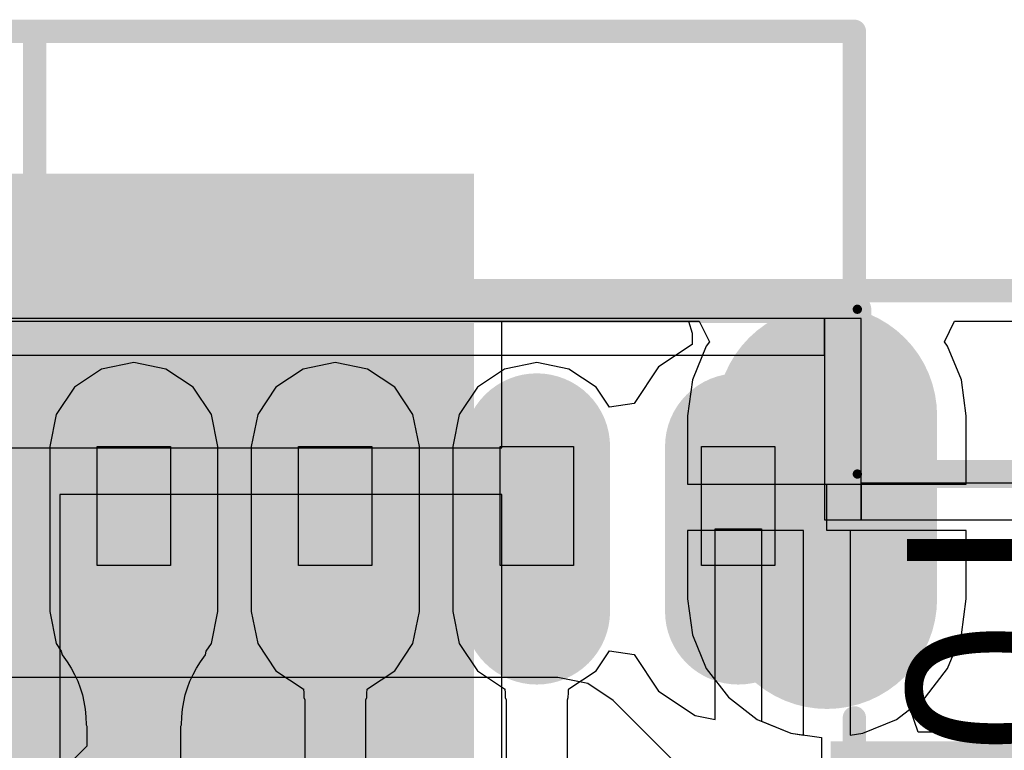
# Model space of a CAD drawing. Header units: millimetres. Extents: x 2.67 to 3.5, y 2 to 3.
# Tile 23 of 24: x 3.08 to 3.29, y 2.84 to 3. Entities that reach past the tile are written whole.
import ezdxf

# ---------------------------------------------------------------- set-up
doc = ezdxf.new("R2010")
doc.units = ezdxf.units.MM
doc.header["$MEASUREMENT"] = 0
for name, color, linetype in [('BottomLayer', 5, 'Continuous'), ('BottomOverlay', 54, 'Continuous'), ('BottomPaste', 16, 'Continuous'), ('BottomSolder', 6, 'Continuous'), ('ConnectLayer', 7, 'Continuous'), ('KeepOutLayer', 6, 'Continuous'), ('Mechanical15', 56, 'Continuous'), ('Mechanical6', 56, 'Continuous'), ('MidLayer1', 16, 'Continuous'), ('MidLayer2', 76, 'Continuous'), ('MultiLayer', 9, 'Continuous'), ('PadHoleLayer', 156, 'Continuous'), ('TopLayer', 1, 'Continuous'), ('TopOverlay', 2, 'Continuous'), ('TopPaste', 8, 'Continuous'), ('TopSolder', 216, 'Continuous')]:
    doc.layers.add(name, color=color, linetype=linetype)

# ---------------------------------------------------------------- blocks, each defined once
blk = doc.blocks.new('TF_SD_1_40')
at = {"layer": 'Mechanical15'}
for p, q in [((-0.23254, -0.05883), (-0.23254, -0.03324)), ((-0.23254, -0.03324), (-0.21679, -0.03324)), ((-0.21679, -0.03324), (-0.21679, -0.05883)), ((-0.18923, -0.05883), (-0.18923, -0.03324)), ((-0.18923, -0.03324), (-0.17348, -0.03324)), ((-0.17348, -0.03324), (-0.17348, -0.05883)), ((-0.14592, -0.05883), (-0.14592, -0.03324)), ((-0.14592, -0.03324), (-0.13017, -0.03324)), ((-0.13017, -0.03324), (-0.13017, -0.05883)), ((-0.10262, -0.05883), (-0.10262, -0.03324)), ((-0.10262, -0.03324), (-0.08687, -0.03324)), ((-0.08687, -0.03324), (-0.08687, -0.05883)), ((-0.23254, -0.05883), (-0.23254, -0.05883)), ((-0.21679, -0.05883), (-0.23254, -0.05883)), ((-0.18923, -0.05883), (-0.18923, -0.05883)), ((-0.17348, -0.05883), (-0.18923, -0.05883)), ((-0.14592, -0.05883), (-0.14592, -0.05883)), ((-0.13017, -0.05883), (-0.14592, -0.05883)), ((-0.10262, -0.05883), (-0.10262, -0.05883)), ((-0.08687, -0.05883), (-0.10262, -0.05883))]:
    blk.add_line(p, q, dxfattribs=at)
at = {"layer": 'Mechanical15', "const_width": 0.002}
for points in [[(-0.25025, -0.05292), (-0.2977, -0.05292)], [(-0.25025, -0.05292), (-0.25025, -0.08836)], [(0.10427, -0.08836), (-0.25025, -0.08836)]]:
    blk.add_lwpolyline(points, dxfattribs=at)
at = {"layer": 'Mechanical15', "const_width": 0.001}
for points in [[(-0.25075, -0.05292, 1), (-0.24975, -0.05292, 1)], [(-0.25075, -0.05292, 1), (-0.24975, -0.05292, 1)], [(-0.25075, -0.08836, 1), (-0.24975, -0.08836, 1)], [(-0.25075, -0.08836, 1), (-0.24975, -0.08836, 1)]]:
    blk.add_lwpolyline(points, format="xyb", close=True, dxfattribs=at)
at = {"layer": 'Mechanical6'}
for p, q in [((-0.25104, -0.04308), (-0.28648, -0.04308)), ((-0.25104, -0.04308), (-0.25104, -0.04308)), ((-0.25104, -0.04308), (-0.25104, -0.08639)), ((-0.24317, -0.04308), (-0.25104, -0.04308)), ((-0.25104, -0.05096), (-0.25104, -0.04308)), ((-0.24317, -0.08639), (-0.24317, -0.04308)), ((-0.28648, -0.05096), (-0.25104, -0.05096)), ((0.09541, -0.07851), (-0.24317, -0.07851)), ((-0.24317, -0.07851), (-0.24317, -0.08639)), ((-0.25104, -0.08639), (-0.24317, -0.08639)), ((-0.24317, -0.08639), (-0.24317, -0.08639)), ((-0.24317, -0.08639), (0.09541, -0.08639))]:
    blk.add_line(p, q, dxfattribs=at)
at = {"layer": 'TopLayer', "const_width": 0.02756}
for points in [[(-0.22467, -0.0234), (-0.22467, -0.05883)], [(-0.18136, -0.0234), (-0.18136, -0.05883)], [(-0.13806, -0.0234), (-0.13806, -0.05883)], [(-0.09475, -0.0234), (-0.09475, -0.05883)]]:
    blk.add_lwpolyline(points, dxfattribs=at)
at = {"layer": 'TopLayer', "const_width": 0.01378}
for points in [[(-0.23155, -0.0234, 1), (-0.21778, -0.0234, 1)], [(-0.18824, -0.0234, 1), (-0.17447, -0.0234, 1)], [(-0.14494, -0.0234, 1), (-0.13117, -0.0234, 1)], [(-0.10163, -0.0234, 1), (-0.08786, -0.0234, 1)], [(-0.23155, -0.05883, 1), (-0.21778, -0.05883, 1)], [(-0.18824, -0.05883, 1), (-0.17447, -0.05883, 1)], [(-0.14494, -0.05883, 1), (-0.13117, -0.05883, 1)], [(-0.10163, -0.05883, 1), (-0.08786, -0.05883, 1)]]:
    blk.add_lwpolyline(points, format="xyb", close=True, dxfattribs=at)
at = {"layer": 'TopOverlay', "const_width": 0.00598}
for points in [[(-0.25025, -0.05292), (-0.2977, -0.05292)], [(-0.25025, -0.05292), (-0.25025, -0.08836)], [(0.09797, -0.08836), (-0.25025, -0.08836)]]:
    blk.add_lwpolyline(points, dxfattribs=at)
at = {"layer": 'TopOverlay', "const_width": 0.00299}
for points in [[(-0.25175, -0.05292, 1), (-0.24876, -0.05292, 1)], [(-0.25175, -0.05292, 1), (-0.24876, -0.05292, 1)], [(-0.25175, -0.08836, 1), (-0.24876, -0.08836, 1)], [(-0.25175, -0.08836, 1), (-0.24876, -0.08836, 1)]]:
    blk.add_lwpolyline(points, format="xyb", close=True, dxfattribs=at)
at = {"layer": 'TopPaste', "const_width": 0.02756}
for points in [[(-0.22467, -0.0234), (-0.22467, -0.05883)], [(-0.18136, -0.0234), (-0.18136, -0.05883)], [(-0.13806, -0.0234), (-0.13806, -0.05883)], [(-0.09475, -0.0234), (-0.09475, -0.05883)]]:
    blk.add_lwpolyline(points, dxfattribs=at)
at = {"layer": 'TopPaste', "const_width": 0.01378}
for points in [[(-0.23155, -0.0234, 1), (-0.21778, -0.0234, 1)], [(-0.18824, -0.0234, 1), (-0.17447, -0.0234, 1)], [(-0.14494, -0.0234, 1), (-0.13117, -0.0234, 1)], [(-0.10163, -0.0234, 1), (-0.08786, -0.0234, 1)], [(-0.23155, -0.05883, 1), (-0.21778, -0.05883, 1)], [(-0.18824, -0.05883, 1), (-0.17447, -0.05883, 1)], [(-0.14494, -0.05883, 1), (-0.13117, -0.05883, 1)], [(-0.10163, -0.05883, 1), (-0.08786, -0.05883, 1)]]:
    blk.add_lwpolyline(points, format="xyb", close=True, dxfattribs=at)
at = {"layer": 'TopSolder', "const_width": 0.0315}
for points in [[(-0.22467, -0.0234), (-0.22467, -0.05883)], [(-0.18136, -0.0234), (-0.18136, -0.05883)], [(-0.13806, -0.0234), (-0.13806, -0.05883)], [(-0.09475, -0.0234), (-0.09475, -0.05883)]]:
    blk.add_lwpolyline(points, dxfattribs=at)
at = {"layer": 'TopSolder', "const_width": 0.01575}
for points in [[(-0.23254, -0.0234, 1), (-0.21679, -0.0234, 1)], [(-0.18923, -0.0234, 1), (-0.17348, -0.0234, 1)], [(-0.14593, -0.0234, 1), (-0.13018, -0.0234, 1)], [(-0.10262, -0.0234, 1), (-0.08687, -0.0234, 1)], [(-0.23254, -0.05883, 1), (-0.21679, -0.05883, 1)], [(-0.18923, -0.05883, 1), (-0.17348, -0.05883, 1)], [(-0.14593, -0.05883, 1), (-0.13018, -0.05883, 1)], [(-0.10262, -0.05883, 1), (-0.08687, -0.05883, 1)]]:
    blk.add_lwpolyline(points, format="xyb", close=True, dxfattribs=at)
at = {"layer": 'TopSolder'}
blk.add_solid([(-0.31344, 0.00456), (-0.24455, 0.00456), (-0.31344, 0.05968), (-0.24455, 0.05968)], dxfattribs=at)
blk = doc.blocks.new('USB_TYPE_C_16PIN_A_B_41')
at = {"layer": 'BottomLayer', "const_width": 0.03937}
blk.add_lwpolyline([(-0.0501, 0.16891), (-0.08947, 0.16891)], dxfattribs=at)
at = {"layer": 'BottomLayer', "const_width": 0.01969}
for points in [[(-0.09931, 0.16891, 1), (-0.07963, 0.16891, 1)], [(-0.05994, 0.16891, 1), (-0.04026, 0.16891, 1)]]:
    blk.add_lwpolyline(points, format="xyb", close=True, dxfattribs=at)
at = {"layer": 'BottomLayer'}
blk.add_solid([(-0.01756, 0.08907), (-0.13756, 0.08907), (-0.01756, -0.09093), (-0.13756, -0.09093)], dxfattribs=at)
at = {"layer": 'BottomOverlay', "const_width": 0.005}
for points in [[(-0.17215, -0.17657), (-0.17215, 0.17481)], [(-0.11632, 0.17481), (-0.17215, 0.17481)], [(0.04439, 0.17481), (-0.02451, 0.17481)], [(0.04962, -0.00137), (-0.17215, -0.00137)]]:
    blk.add_lwpolyline(points, dxfattribs=at)
at = {"layer": 'BottomOverlay', "const_width": 0.0025}
for points in [[(-0.1734, 0.17481, 1), (-0.1709, 0.17481, 1)], [(-0.1734, 0.17481, 1), (-0.1709, 0.17481, 1)], [(-0.11757, 0.17481, 1), (-0.11507, 0.17481, 1)], [(-0.02576, 0.17481, 1), (-0.02326, 0.17481, 1)], [(-0.1734, -0.00137, 1), (-0.1709, -0.00137, 1)]]:
    blk.add_lwpolyline(points, format="xyb", close=True, dxfattribs=at)
at = {"layer": 'BottomPaste'}
blk.add_solid([(-0.01756, 0.08907), (-0.13756, 0.08907), (-0.01756, -0.09093), (-0.13756, -0.09093)], dxfattribs=at)
at = {"layer": 'BottomSolder', "const_width": 0.04737}
blk.add_lwpolyline([(-0.0501, 0.16891), (-0.08947, 0.16891)], dxfattribs=at)
at = {"layer": 'BottomSolder', "const_width": 0.02369}
for points in [[(-0.10131, 0.16891, 1), (-0.07763, 0.16891, 1)], [(-0.06194, 0.16891, 1), (-0.03826, 0.16891, 1)]]:
    blk.add_lwpolyline(points, format="xyb", close=True, dxfattribs=at)
at = {"layer": 'BottomSolder'}
blk.add_solid([(-0.01356, 0.09307), (-0.14156, 0.09307), (-0.01356, -0.09493), (-0.14156, -0.09493)], dxfattribs=at)
at = {"layer": 'MidLayer1', "const_width": 0.03937}
blk.add_lwpolyline([(-0.0501, 0.16891), (-0.08947, 0.16891)], dxfattribs=at)
at = {"layer": 'MidLayer1', "const_width": 0.01969}
for points in [[(-0.09931, 0.16891, 1), (-0.07963, 0.16891, 1)], [(-0.05994, 0.16891, 1), (-0.04026, 0.16891, 1)]]:
    blk.add_lwpolyline(points, format="xyb", close=True, dxfattribs=at)
at = {"layer": 'MidLayer2', "const_width": 0.03937}
blk.add_lwpolyline([(-0.0501, 0.16891), (-0.08947, 0.16891)], dxfattribs=at)
at = {"layer": 'MidLayer2', "const_width": 0.01969}
for points in [[(-0.09931, 0.16891, 1), (-0.07963, 0.16891, 1)], [(-0.05994, 0.16891, 1), (-0.04026, 0.16891, 1)]]:
    blk.add_lwpolyline(points, format="xyb", close=True, dxfattribs=at)
at = {"layer": 'MultiLayer', "const_width": 0.03937}
blk.add_lwpolyline([(-0.0501, 0.16891), (-0.08947, 0.16891)], dxfattribs=at)
at = {"layer": 'MultiLayer', "const_width": 0.01969}
for points in [[(-0.09931, 0.16891, 1), (-0.07963, 0.16891, 1)], [(-0.05994, 0.16891, 1), (-0.04026, 0.16891, 1)]]:
    blk.add_lwpolyline(points, format="xyb", close=True, dxfattribs=at)
at = {"layer": 'PadHoleLayer', "const_width": 0.00492}
blk.add_lwpolyline([(-0.0624, 0.1822), (-0.0624, 0.15562, -1), (-0.07717, 0.15562), (-0.07717, 0.1822, -1)], format="xyb", close=True, dxfattribs=at)
at = {"layer": 'TopLayer', "const_width": 0.03937}
blk.add_lwpolyline([(-0.0501, 0.16891), (-0.08947, 0.16891)], dxfattribs=at)
at = {"layer": 'TopLayer', "const_width": 0.01969}
for points in [[(-0.09931, 0.16891, 1), (-0.07963, 0.16891, 1)], [(-0.05994, 0.16891, 1), (-0.04026, 0.16891, 1)]]:
    blk.add_lwpolyline(points, format="xyb", close=True, dxfattribs=at)
at = {"layer": 'TopSolder', "const_width": 0.04737}
blk.add_lwpolyline([(-0.0501, 0.16891), (-0.08947, 0.16891)], dxfattribs=at)
at = {"layer": 'TopSolder', "const_width": 0.02369}
for points in [[(-0.10131, 0.16891, 1), (-0.07763, 0.16891, 1)], [(-0.06194, 0.16891, 1), (-0.03826, 0.16891, 1)]]:
    blk.add_lwpolyline(points, format="xyb", close=True, dxfattribs=at)

msp = doc.modelspace()

# ---------------------------------------------------------------- linework, layer by layer
at = {"layer": 'ConnectLayer'}
for p, q in [((2.94235, 2.93385), (3.22799, 2.93385)), ((2.94235, 2.93385), (3.22799, 2.93385)), ((3.0306, 2.93385), (3.22567, 2.93385)), ((3.18561, 2.90659), (3.18561, 2.93385)), ((3.18561, 2.93385), (3.22799, 2.93385)), ((3.22567, 2.93385), (3.22649, 2.93127)), ((3.22799, 2.93385), (3.2302, 2.92936)), ((3.22799, 2.93385), (3.2302, 2.92936)), ((3.22799, 2.93385), (3.2302, 2.92936)), ((3.28069, 2.92936), (3.2829, 2.93385)), ((3.28069, 2.92936), (3.2829, 2.93385)), ((3.28069, 2.92936), (3.2829, 2.93385)), ((3.28069, 2.92936), (3.2829, 2.93385)), ((3.2829, 2.93385), (3.3411, 2.93385)), ((3.2829, 2.93385), (3.3411, 2.93385)), ((3.2829, 2.93385), (3.3411, 2.93385)), ((3.2829, 2.93385), (3.3411, 2.93385)), ((3.22649, 2.93127), (3.2265, 2.92885)), ((3.2302, 2.92936), (3.22952, 2.92847)), ((3.2302, 2.92936), (3.22952, 2.92847)), ((3.2302, 2.92936), (3.22952, 2.92847)), ((3.28138, 2.92847), (3.28069, 2.92936)), ((3.28138, 2.92847), (3.28069, 2.92936)), ((3.28138, 2.92847), (3.28069, 2.92936)), ((3.28138, 2.92847), (3.28069, 2.92936)), ((3.2265, 2.92885), (3.21926, 2.92401)), ((3.22952, 2.92847), (3.22653, 2.92125)), ((3.22952, 2.92847), (3.22653, 2.92125)), ((3.22952, 2.92847), (3.22653, 2.92125)), ((3.28437, 2.92125), (3.28138, 2.92847)), ((3.28437, 2.92125), (3.28138, 2.92847)), ((3.28437, 2.92125), (3.28138, 2.92847)), ((3.28437, 2.92125), (3.28138, 2.92847)), ((3.10648, 2.92493), (3.09957, 2.92355)), ((3.1134, 2.92355), (3.10648, 2.92493)), ((3.14979, 2.92493), (3.14288, 2.92355)), ((3.15671, 2.92355), (3.14979, 2.92493)), ((3.19309, 2.92493), (3.18618, 2.92355)), ((3.20001, 2.92355), (3.19309, 2.92493)), ((3.09957, 2.92355), (3.09371, 2.91964)), ((3.11926, 2.91964), (3.1134, 2.92355)), ((3.14288, 2.92355), (3.13702, 2.91964)), ((3.16257, 2.91964), (3.15671, 2.92355)), ((3.18618, 2.92355), (3.18032, 2.91964)), ((3.20587, 2.91964), (3.20001, 2.92355)), ((3.21926, 2.92401), (3.214, 2.91614)), ((3.22653, 2.92125), (3.22551, 2.9135)), ((3.22653, 2.92125), (3.22551, 2.9135)), ((3.22653, 2.92125), (3.22551, 2.9135)), ((3.28539, 2.9135), (3.28437, 2.92125)), ((3.28539, 2.9135), (3.28437, 2.92125)), ((3.28539, 2.9135), (3.28437, 2.92125)), ((3.28539, 2.9135), (3.28437, 2.92125)), ((3.09371, 2.91964), (3.0898, 2.91378)), ((3.12317, 2.91378), (3.11926, 2.91964)), ((3.13702, 2.91964), (3.13311, 2.91378)), ((3.16648, 2.91378), (3.16257, 2.91964)), ((3.18032, 2.91964), (3.17641, 2.91378)), ((3.20875, 2.91533), (3.20587, 2.91964)), ((3.214, 2.91614), (3.20875, 2.91533)), ((3.0898, 2.91378), (3.08842, 2.90687)), ((3.12455, 2.90687), (3.12317, 2.91378)), ((3.13311, 2.91378), (3.13173, 2.90687)), ((3.16786, 2.90687), (3.16648, 2.91378)), ((3.17641, 2.91378), (3.17503, 2.90687)), ((3.22551, 2.9135), (3.22551, 2.89881)), ((3.22551, 2.9135), (3.22551, 2.89881)), ((3.22551, 2.9135), (3.22551, 2.89881)), ((3.28539, 2.89881), (3.28539, 2.9135)), ((3.28539, 2.89881), (3.28539, 2.9135)), ((3.28539, 2.89881), (3.28539, 2.9135)), ((3.28539, 2.89881), (3.28539, 2.9135)), ((2.98561, 2.90659), (3.08561, 2.90659)), ((3.08561, 2.90659), (3.18561, 2.90659)), ((3.08842, 2.90687), (3.08842, 2.87143)), ((3.12455, 2.87143), (3.12455, 2.90687)), ((3.13173, 2.90687), (3.13173, 2.87143)), ((3.16786, 2.87143), (3.16786, 2.90687)), ((3.17503, 2.90687), (3.17503, 2.87143)), ((3.22551, 2.89881), (3.25545, 2.89881)), ((3.22551, 2.89881), (3.25545, 2.89881)), ((3.22551, 2.89881), (3.25545, 2.89881)), ((3.25545, 2.89881), (3.28539, 2.89881)), ((3.25545, 2.89881), (3.28539, 2.89881)), ((3.25545, 2.88881), (3.25545, 2.89881)), ((3.25545, 2.89881), (3.28539, 2.89881)), ((3.25545, 2.89881), (3.28539, 2.89881)), ((3.18561, 2.89659), (3.09061, 2.89659)), ((3.09061, 2.89659), (3.09061, 2.83159)), ((3.18561, 2.83159), (3.18561, 2.89659)), ((3.25045, 2.88881), (3.22551, 2.88881)), ((3.22551, 2.88881), (3.22551, 2.87413)), ((3.25045, 2.88881), (3.22551, 2.88881)), ((3.22551, 2.88881), (3.22551, 2.87413)), ((3.25045, 2.88881), (3.22551, 2.88881)), ((3.22551, 2.88881), (3.22551, 2.87413)), ((3.2314, 2.84818), (3.2314, 2.88915)), ((3.2314, 2.88915), (3.2414, 2.88915)), ((3.2414, 2.88915), (3.2414, 2.84781)), ((3.25045, 2.84484), (3.25045, 2.88881)), ((3.25045, 2.84484), (3.25045, 2.88881)), ((3.25045, 2.84484), (3.25045, 2.88881)), ((3.28539, 2.88881), (3.25545, 2.88881)), ((3.28539, 2.88881), (3.26045, 2.88881)), ((3.26045, 2.88881), (3.26045, 2.84484)), ((3.28539, 2.88881), (3.26045, 2.88881)), ((3.26045, 2.88881), (3.26045, 2.84484)), ((3.28539, 2.88881), (3.26045, 2.88881)), ((3.26045, 2.88881), (3.26045, 2.84484)), ((3.28539, 2.87413), (3.28539, 2.88881)), ((3.28539, 2.87413), (3.28539, 2.88881)), ((3.28539, 2.87413), (3.28539, 2.88881)), ((3.28539, 2.87413), (3.28539, 2.88881)), ((3.22551, 2.87413), (3.22653, 2.86638)), ((3.22551, 2.87413), (3.22653, 2.86638)), ((3.22551, 2.87413), (3.22653, 2.86638)), ((3.28437, 2.86638), (3.28539, 2.87413)), ((3.28437, 2.86638), (3.28539, 2.87413)), ((3.28437, 2.86638), (3.28539, 2.87413)), ((3.28437, 2.86638), (3.28539, 2.87413)), ((3.08842, 2.87143), (3.0898, 2.86452)), ((3.12317, 2.86452), (3.12455, 2.87143)), ((3.13173, 2.87143), (3.13311, 2.86452)), ((3.16648, 2.86452), (3.16786, 2.87143)), ((3.17503, 2.87143), (3.17641, 2.86452)), ((3.22653, 2.86638), (3.22952, 2.85916)), ((3.22653, 2.86638), (3.22952, 2.85916)), ((3.22653, 2.86638), (3.22952, 2.85916)), ((3.28138, 2.85916), (3.28437, 2.86638)), ((3.28138, 2.85916), (3.28437, 2.86638)), ((3.28138, 2.85916), (3.28437, 2.86638)), ((3.28138, 2.85916), (3.28437, 2.86638)), ((3.0898, 2.86452), (3.0909, 2.86286)), ((3.12206, 2.86286), (3.12317, 2.86452)), ((3.13311, 2.86452), (3.13702, 2.85866)), ((3.16257, 2.85866), (3.16648, 2.86452)), ((3.17641, 2.86452), (3.18032, 2.85866)), ((3.0909, 2.86286), (3.09109, 2.86205)), ((3.09109, 2.86205), (3.09214, 2.8606)), ((3.12083, 2.8606), (3.12187, 2.86205)), ((3.12187, 2.86205), (3.12206, 2.86286)), ((3.20587, 2.85866), (3.20875, 2.86297)), ((3.20875, 2.86297), (3.214, 2.86215)), ((3.214, 2.86215), (3.21926, 2.85429)), ((3.09214, 2.8606), (3.09301, 2.85922)), ((3.09301, 2.85922), (3.09376, 2.85783)), ((3.11921, 2.85783), (3.11996, 2.85922)), ((3.11996, 2.85922), (3.12083, 2.8606)), ((3.22952, 2.85916), (3.23427, 2.85296)), ((3.22952, 2.85916), (3.23427, 2.85296)), ((3.22952, 2.85916), (3.23427, 2.85296)), ((3.27662, 2.85296), (3.28138, 2.85916)), ((3.27662, 2.85296), (3.28138, 2.85916)), ((3.27662, 2.85296), (3.28138, 2.85916)), ((3.27662, 2.85296), (3.28138, 2.85916)), ((3.12919, 2.8572), (2.97296, 2.8572)), ((3.09376, 2.85783), (3.09442, 2.8564)), ((3.11855, 2.8564), (3.11921, 2.85783)), ((3.1292, 2.8572), (3.12919, 2.8572)), ((3.12921, 2.8572), (3.1292, 2.8572)), ((3.19763, 2.8572), (3.12921, 2.8572)), ((3.13702, 2.85866), (3.14288, 2.85474)), ((3.15671, 2.85474), (3.16257, 2.85866)), ((3.18032, 2.85866), (3.18618, 2.85474)), ((3.20405, 2.85592), (3.19763, 2.8572)), ((3.20001, 2.85474), (3.20587, 2.85866)), ((3.09442, 2.8564), (3.09497, 2.85495)), ((3.09497, 2.85495), (3.09542, 2.85347)), ((3.11755, 2.85347), (3.118, 2.85495)), ((3.118, 2.85495), (3.11855, 2.8564)), ((3.20948, 2.85229), (3.20405, 2.85592)), ((3.09542, 2.85347), (3.09577, 2.85195)), ((3.1172, 2.85195), (3.11755, 2.85347)), ((3.14288, 2.85474), (3.14292, 2.85474)), ((3.14292, 2.85474), (3.14301, 2.85383)), ((3.14301, 2.85383), (3.14303, 2.85289)), ((3.14303, 2.85289), (3.14323, 2.85244)), ((3.15636, 2.85244), (3.15655, 2.85289)), ((3.15655, 2.85289), (3.15658, 2.85389)), ((3.15658, 2.85389), (3.15663, 2.85463)), ((3.15663, 2.85463), (3.15665, 2.85473)), ((3.15665, 2.85473), (3.15671, 2.85474)), ((3.18618, 2.85474), (3.18622, 2.85474)), ((3.18622, 2.85474), (3.18631, 2.85383)), ((3.18631, 2.85383), (3.18633, 2.85289)), ((3.18633, 2.85289), (3.18653, 2.85244)), ((3.19966, 2.85244), (3.19985, 2.85289)), ((3.19985, 2.85289), (3.19988, 2.85389)), ((3.19988, 2.85389), (3.19993, 2.85463)), ((3.19993, 2.85463), (3.19995, 2.85473)), ((3.19995, 2.85473), (3.20001, 2.85474)), ((3.21926, 2.85429), (3.22713, 2.84903)), ((3.23427, 2.85296), (3.24048, 2.8482)), ((3.23427, 2.85296), (3.24048, 2.8482)), ((3.23427, 2.85296), (3.24048, 2.8482)), ((3.27042, 2.8482), (3.27662, 2.85296)), ((3.27042, 2.8482), (3.27662, 2.85296)), ((3.27042, 2.8482), (3.27662, 2.85296)), ((3.27335, 2.85045), (3.27662, 2.85296)), ((3.09577, 2.85195), (3.09602, 2.85039)), ((3.11695, 2.85039), (3.1172, 2.85195)), ((3.14323, 2.85244), (3.14323, 2.83338)), ((3.15636, 2.83066), (3.15636, 2.85244)), ((3.18653, 2.85244), (3.18653, 2.81838)), ((3.19966, 2.81566), (3.19966, 2.85244)), ((3.23307, 2.8287), (3.20948, 2.85229)), ((3.09602, 2.85039), (3.09617, 2.84878)), ((3.09617, 2.84878), (3.09623, 2.847)), ((3.11674, 2.847), (3.1168, 2.84878)), ((3.1168, 2.84878), (3.11695, 2.85039)), ((3.22713, 2.84903), (3.2314, 2.84818)), ((3.27504, 2.84545), (3.27335, 2.85045)), ((3.09623, 2.847), (3.09635, 2.84672)), ((3.09635, 2.84672), (3.09635, 2.84244)), ((3.11662, 2.84672), (3.11674, 2.847)), ((3.11662, 2.83824), (3.11662, 2.84672)), ((3.24048, 2.8482), (3.2477, 2.84521)), ((3.24048, 2.8482), (3.2477, 2.84521)), ((3.24048, 2.8482), (3.2477, 2.84521)), ((3.2414, 2.84781), (3.2477, 2.84521)), ((3.2632, 2.84521), (3.27042, 2.8482)), ((3.2632, 2.84521), (3.27042, 2.8482)), ((3.2632, 2.84521), (3.27042, 2.8482)), ((3.2477, 2.84521), (3.25045, 2.84484)), ((3.2477, 2.84521), (3.25045, 2.84484)), ((3.2477, 2.84521), (3.25432, 2.84434)), ((3.2477, 2.84521), (3.25045, 2.84484)), ((3.25432, 2.84434), (3.25432, 2.78639)), ((3.26045, 2.84484), (3.2632, 2.84521)), ((3.26045, 2.84484), (3.2632, 2.84521)), ((3.26045, 2.84484), (3.2632, 2.84521)), ((3.32715, 2.84545), (3.27504, 2.84545)), ((3.09635, 2.84244), (3.0783, 2.82438))]:
    msp.add_line(p, q, dxfattribs=at)
at = {"layer": 'KeepOutLayer', "const_width": 0.005}
msp.add_lwpolyline([(2.73234, 2.94041), (3.44079, 2.94041)], dxfattribs=at)

# ---------------------------------------------------------------- block references
for name, p, rotation in [('USB_TYPE_C_16PIN_A_B_41', (3.08654, 2.82403), 270), ('TF_SD_1_40', (3.01174, 2.84804), 180)]:
    msp.add_blockref(name, p, dxfattribs=dict(rotation=rotation))

# ---------------------------------------------------------------- texts
at = {"layer": 'BottomOverlay', "text_generation_flag": 2}
msp.add_text('B00T', height=0.038, rotation=270, dxfattribs=at).set_placement((3.27268, 2.77871))

doc.saveas('drawing.dxf')
